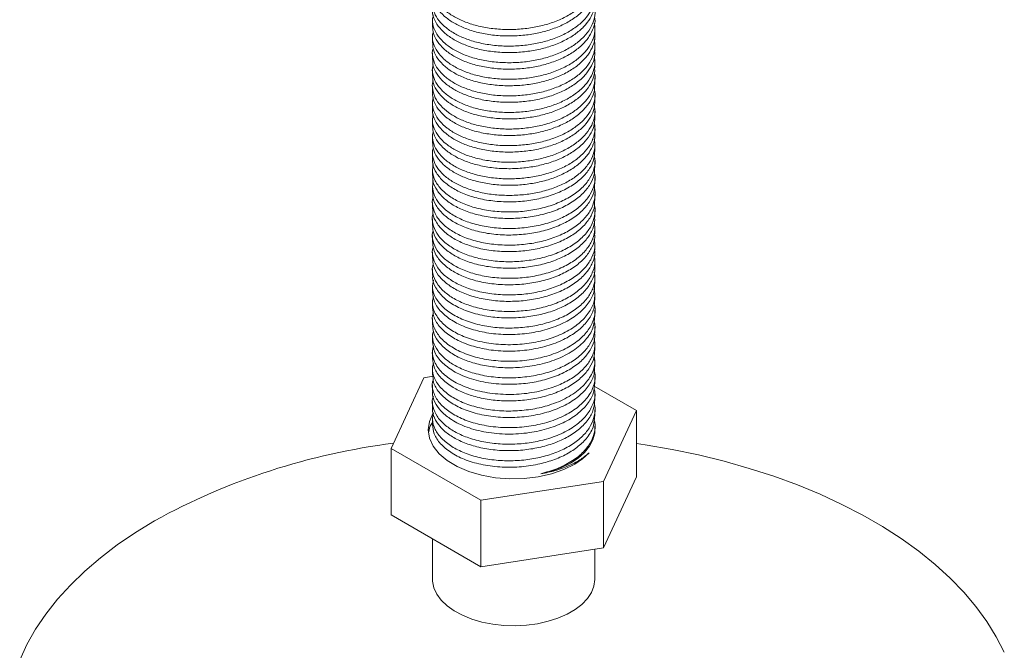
# Model space of a CAD drawing. Header units: millimetres. Extents: x 0 to 210, y 0 to 297.
# Tile 7 of 9: x 116 to 165, y 161 to 192. Entities that reach past the tile are written whole.
import ezdxf

# ---------------------------------------------------------------- set-up
doc = ezdxf.new("R2010")
doc.units = ezdxf.units.MM

msp = doc.modelspace()

# ---------------------------------------------------------------- linework, layer by layer
at = {"color": 7, "linetype": 'Continuous', "lineweight": 15}
for p, q in [((136.779, 192.11), (136.779, 191.792)), ((144.779, 191.384), (144.779, 191.702)), ((136.779, 191.294), (136.779, 190.976)), ((136.779, 190.477), (136.779, 190.159)), ((144.779, 190.568), (144.779, 190.886)), ((144.779, 189.751), (144.779, 190.069)), ((136.779, 189.661), (136.779, 189.343)), ((144.779, 188.934), (144.779, 189.253)), ((136.779, 188.844), (136.779, 188.526)), ((144.779, 188.118), (144.779, 188.436)), ((136.779, 188.028), (136.779, 187.71)), ((144.779, 187.301), (144.779, 187.62)), ((136.779, 187.211), (136.779, 186.893)), ((144.779, 186.485), (144.779, 186.803)), ((136.779, 186.395), (136.779, 186.076)), ((144.779, 185.668), (144.779, 185.986)), ((136.779, 185.578), (136.779, 185.26)), ((144.779, 184.852), (144.779, 185.17)), ((136.779, 184.762), (136.779, 184.444)), ((144.779, 184.035), (144.779, 184.353)), ((136.779, 183.945), (136.779, 183.627)), ((144.779, 183.219), (144.779, 183.537)), ((136.779, 183.129), (136.779, 182.81)), ((144.779, 182.402), (144.779, 182.72)), ((136.779, 182.312), (136.779, 181.994)), ((144.779, 181.586), (144.779, 181.904)), ((136.779, 181.496), (136.779, 181.177)), ((144.779, 180.769), (144.779, 181.087)), ((136.779, 180.679), (136.779, 180.361)), ((136.779, 179.862), (136.779, 179.544)), ((144.779, 179.952), (144.779, 180.271)), ((144.779, 179.136), (144.779, 179.454)), ((136.779, 179.046), (136.779, 178.728)), ((144.779, 178.32), (144.779, 178.638)), ((136.779, 178.229), (136.779, 177.911)), ((136.779, 177.413), (136.779, 177.095)), ((144.779, 177.503), (144.779, 177.821)), ((144.779, 176.686), (144.779, 177.005)), ((136.779, 176.596), (136.779, 176.278)), ((144.779, 175.87), (144.779, 176.188)), ((136.779, 175.78), (136.779, 175.461)), ((136.779, 174.963), (136.779, 174.645)), ((144.779, 175.053), (144.779, 175.371)), ((136.359, 174.497), (134.742, 171.012)), ((136.809, 174.567), (136.359, 174.497)), ((144.779, 174.237), (144.779, 174.555)), ((136.779, 174.147), (136.779, 173.828)), ((146.816, 172.88), (144.745, 174.075)), ((144.779, 173.42), (144.779, 173.738)), ((136.779, 173.33), (136.779, 173.012)), ((144.779, 172.604), (144.779, 172.922)), ((145.198, 169.394), (146.816, 172.88)), ((146.816, 169.613), (146.816, 172.88)), ((136.779, 172.514), (136.779, 172.195)), ((144.779, 171.946), (144.779, 172.105)), ((134.742, 171.012), (139.161, 168.461)), ((134.742, 171.012), (134.742, 167.746)), ((139.161, 168.461), (145.198, 169.394)), ((146.816, 169.613), (145.198, 166.128)), ((145.198, 166.128), (145.198, 169.394)), ((139.161, 168.461), (139.161, 165.194)), ((139.161, 165.194), (134.742, 167.746)), ((136.779, 166.57), (136.779, 164.597)), ((145.198, 166.128), (139.161, 165.194)), ((144.779, 164.597), (144.779, 166.063))]:
    msp.add_line(p, q, dxfattribs=at)
at = {"color": 7, "linetype": 'Continuous', "lineweight": 15, "flags": 128}
for points in [[(136.827, 172.772), (136.801, 172.737), (136.628, 172.341), (136.571, 171.933), (136.635, 171.525), (136.816, 171.129), (137.11, 170.757), (137.507, 170.418), (137.998, 170.123), (138.568, 169.879), (139.2, 169.695), (139.877, 169.573), (140.58, 169.52), (141.288, 169.535), (141.982, 169.619), (142.642, 169.768), (143.249, 169.98), (143.786, 170.247), (144.169, 170.508), (144.486, 170.797), (144.486, 170.797)], [(142.116, 169.77), (142.643, 169.903), (143.131, 170.078), (143.571, 170.292), (143.953, 170.541), (144.269, 170.818), (144.513, 171.119), (144.68, 171.437), (144.766, 171.765), (144.779, 171.946)], [(164.927, 160.983), (164.534, 161.746), (164.068, 162.494), (163.532, 163.227), (162.927, 163.941), (162.255, 164.636), (161.517, 165.307), (160.717, 165.955), (159.856, 166.576), (158.937, 167.168), (157.962, 167.73), (156.936, 168.261), (155.861, 168.758), (154.739, 169.22), (153.576, 169.646), (152.373, 170.034), (151.136, 170.383), (149.866, 170.693), (148.57, 170.961), (147.249, 171.188), (146.816, 171.253)], [(123.101, 167.453), (122.154, 166.875), (121.264, 166.269), (120.432, 165.634), (119.663, 164.974), (118.958, 164.291), (118.319, 163.587), (117.748, 162.863), (117.247, 162.122), (116.818, 161.366), (116.461, 160.598)], [(136.779, 164.597), (136.784, 164.476), (136.852, 164.156), (136.997, 163.845), (137.215, 163.549), (137.502, 163.272), (137.853, 163.022), (138.261, 162.802), (138.718, 162.618), (139.216, 162.471), (139.743, 162.366), (140.291, 162.305), (140.848, 162.288), (141.404, 162.316), (141.948, 162.389), (142.469, 162.504), (142.957, 162.66), (143.403, 162.854), (143.797, 163.082), (144.133, 163.339), (144.404, 163.621), (144.604, 163.922), (144.729, 164.236), (144.778, 164.557), (144.779, 164.597)]]:
    msp.add_lwpolyline(points, dxfattribs=at)
at = {"color": 7, "linetype": 'Continuous', "lineweight": 15}
msp.add_arc((138.957, 138.625), 32.901, 97.1509, 118.812, dxfattribs=at)
for points, knots in [([(136.812, 194.023), (136.793, 193.889), (136.756, 193.618), (136.877, 193.212), (137.127, 192.826), (137.503, 192.479), (137.982, 192.18), (138.555, 191.936), (139.214, 191.756), (139.937, 191.65), (140.686, 191.625), (141.424, 191.679), (142.134, 191.806), (142.805, 192.009), (143.417, 192.287), (143.94, 192.63), (144.346, 193.019), (144.627, 193.436), (144.767, 193.871), (144.807, 194.193), (144.758, 194.363), (144.752, 194.383)], [0, 0, 0, 0, 0.054772, 0.111005, 0.167327, 0.222741, 0.276365, 0.330358, 0.386009, 0.44239, 0.498499, 0.553361, 0.606631, 0.661316, 0.71734, 0.77374, 0.829509, 0.88371, 0.937177, 0.992446, 1, 1, 1, 1]), ([(144.767, 193.834), (144.764, 193.717), (144.757, 193.454), (144.589, 193.054), (144.295, 192.641), (143.869, 192.258), (143.331, 191.924), (142.708, 191.656), (142.031, 191.464), (141.316, 191.348), (140.574, 191.306), (139.826, 191.343), (139.111, 191.46), (138.464, 191.65), (137.905, 191.903), (137.441, 192.209), (137.079, 192.563), (136.857, 192.954), (136.763, 193.248), (136.785, 193.405), (136.787, 193.425)], [0, 0, 0, 0, 0.045657, 0.102773, 0.161141, 0.22105, 0.281474, 0.341338, 0.399623, 0.456773, 0.515803, 0.576019, 0.636366, 0.695775, 0.753283, 0.811047, 0.870618, 0.931005, 0.991136, 1, 1, 1, 1]), ([(136.819, 193.193), (136.799, 193.084), (136.754, 192.838), (136.852, 192.456), (137.081, 192.065), (137.44, 191.711), (137.905, 191.405), (138.464, 191.152), (139.111, 190.962), (139.826, 190.844), (140.574, 190.807), (141.316, 190.85), (142.031, 190.966), (142.708, 191.158), (143.331, 191.425), (143.869, 191.759), (144.294, 192.142), (144.593, 192.556), (144.754, 192.989), (144.806, 193.333), (144.756, 193.527), (144.745, 193.572)], [0, 0, 0, 0, 0.044782, 0.100974, 0.157404, 0.213071, 0.267051, 0.320791, 0.376308, 0.4327, 0.488971, 0.544133, 0.597538, 0.652004, 0.707946, 0.764411, 0.820394, 0.874938, 0.928312, 0.983408, 1, 1, 1, 1]), ([(144.774, 193.017), (144.765, 192.879), (144.746, 192.594), (144.553, 192.175), (144.239, 191.765), (143.796, 191.388), (143.243, 191.063), (142.61, 190.806), (141.926, 190.626), (141.207, 190.521), (140.462, 190.489), (139.717, 190.539), (139.01, 190.668), (138.376, 190.867), (137.829, 191.129), (137.38, 191.443), (137.036, 191.803), (136.837, 192.197), (136.756, 192.472), (136.779, 192.609), (136.779, 192.609)], [0, 0, 0, 0, 0.0542569, 0.1113148, 0.1699715, 0.2300234, 0.2904322, 0.3501226, 0.4080934, 0.4654306, 0.5246994, 0.5850028, 0.6452763, 0.7044588, 0.7617147, 0.8198038, 0.8795609, 0.9399782, 0.9999794, 1, 1, 1, 1]), ([(136.821, 192.363), (136.802, 192.279), (136.753, 192.058), (136.83, 191.699), (137.037, 191.305), (137.38, 190.944), (137.83, 190.631), (138.376, 190.369), (139.01, 190.169), (139.717, 190.04), (140.462, 189.991), (141.207, 190.022), (141.926, 190.128), (142.61, 190.308), (143.243, 190.564), (143.796, 190.889), (144.239, 191.267), (144.556, 191.676), (144.739, 192.107), (144.805, 192.474), (144.756, 192.692), (144.741, 192.762)], [0, 0, 0, 0, 0.034711, 0.090842, 0.147362, 0.203265, 0.257608, 0.31117, 0.366536, 0.422922, 0.479335, 0.534781, 0.58842, 0.642652, 0.698492, 0.755005, 0.811183, 0.866056, 0.919434, 0.974341, 1, 1, 1, 1]), ([(136.819, 191.532), (136.804, 191.473), (136.752, 191.278), (136.812, 190.943), (136.997, 190.545), (137.322, 190.178), (137.756, 189.858), (138.289, 189.588), (138.91, 189.378), (139.608, 189.238), (140.351, 189.177), (141.097, 189.196), (141.822, 189.291), (142.511, 189.46), (143.153, 189.705), (143.72, 190.021), (144.181, 190.391), (144.517, 190.797), (144.72, 191.225), (144.803, 191.614), (144.758, 191.857), (144.741, 191.952)], [0, 0, 0, 0, 0.024556, 0.080608, 0.137199, 0.19332, 0.248012, 0.301495, 0.356692, 0.413052, 0.46959, 0.525304, 0.579274, 0.633257, 0.688978, 0.745518, 0.801874, 0.857062, 0.910542, 0.965243, 1, 1, 1, 1]), ([(144.774, 192.2), (144.775, 192.189), (144.798, 192.029), (144.715, 191.723), (144.518, 191.296), (144.18, 190.89), (143.72, 190.519), (143.153, 190.203), (142.511, 189.958), (141.822, 189.789), (141.097, 189.694), (140.351, 189.675), (139.608, 189.736), (138.91, 189.877), (138.288, 190.086), (137.756, 190.356), (137.321, 190.677), (137.001, 191.044), (136.808, 191.422), (136.794, 191.676), (136.787, 191.793)], [0, 0, 0, 0, 0.004386, 0.062793, 0.119895, 0.178821, 0.238994, 0.299364, 0.358859, 0.416498, 0.474125, 0.533612, 0.59398, 0.654157, 0.713092, 0.770198, 0.828594, 0.888517, 0.948941, 1, 1, 1, 1]), ([(136.813, 190.701), (136.802, 190.667), (136.751, 190.498), (136.797, 190.187), (136.959, 189.787), (137.266, 189.414), (137.685, 189.086), (138.203, 188.808), (138.812, 188.589), (139.501, 188.437), (140.239, 188.364), (140.988, 188.372), (141.716, 188.456), (142.411, 188.613), (143.061, 188.847), (143.642, 189.153), (144.12, 189.517), (144.475, 189.919), (144.698, 190.343), (144.8, 190.755), (144.762, 191.023), (144.744, 191.142)], [0, 0, 0, 0, 0.014316, 0.070271, 0.126913, 0.183235, 0.238261, 0.291763, 0.346775, 0.403089, 0.459733, 0.515698, 0.570045, 0.623818, 0.679401, 0.73595, 0.792465, 0.847951, 0.901633, 0.956113, 1, 1, 1, 1]), ([(144.767, 191.384), (144.77, 191.35), (144.79, 191.168), (144.694, 190.842), (144.476, 190.417), (144.119, 190.015), (143.642, 189.652), (143.061, 189.346), (142.411, 189.112), (141.716, 188.954), (140.988, 188.87), (140.239, 188.862), (139.501, 188.936), (138.812, 189.087), (138.203, 189.306), (137.685, 189.584), (137.265, 189.912), (136.964, 190.285), (136.797, 190.646), (136.794, 190.88), (136.793, 190.976)], [0, 0, 0, 0, 0.013188, 0.071289, 0.128539, 0.187713, 0.247984, 0.308291, 0.367569, 0.424916, 0.482875, 0.542559, 0.602968, 0.663025, 0.721693, 0.778752, 0.837435, 0.8975, 0.957906, 1, 1, 1, 1]), ([(144.762, 190.567), (144.767, 190.511), (144.782, 190.307), (144.67, 189.961), (144.431, 189.539), (144.056, 189.142), (143.561, 188.785), (142.968, 188.489), (142.311, 188.267), (141.609, 188.121), (140.877, 188.047), (140.128, 188.052), (139.394, 188.137), (138.716, 188.299), (138.12, 188.527), (137.616, 188.814), (137.212, 189.148), (136.931, 189.527), (136.786, 189.87), (136.793, 190.084), (136.796, 190.159)], [0, 0, 0, 0, 0.0219654, 0.0797426, 0.1372397, 0.1966414, 0.2569866, 0.3172067, 0.3762461, 0.4334016, 0.4916755, 0.5515341, 0.611959, 0.6718734, 0.7302534, 0.7873658, 0.8463161, 0.9064999, 0.9668654, 1, 1, 1, 1]), ([(136.812, 189.902), (136.805, 189.882), (136.752, 189.728), (136.785, 189.431), (136.925, 189.028), (137.213, 188.65), (137.616, 188.315), (138.12, 188.029), (138.716, 187.801), (139.394, 187.639), (140.128, 187.553), (140.877, 187.549), (141.609, 187.622), (142.311, 187.768), (142.968, 187.991), (143.561, 188.287), (144.056, 188.643), (144.43, 189.041), (144.673, 189.462), (144.797, 189.897), (144.767, 190.189), (144.752, 190.333)], [0, 0, 0, 0, 0.008442, 0.064032, 0.120452, 0.176703, 0.231802, 0.285182, 0.339747, 0.395746, 0.452223, 0.50817, 0.562636, 0.616056, 0.671238, 0.727522, 0.783924, 0.839444, 0.893184, 0.947186, 1, 1, 1, 1]), ([(144.761, 189.751), (144.764, 189.672), (144.773, 189.447), (144.643, 189.081), (144.384, 188.662), (143.99, 188.269), (143.479, 187.921), (142.874, 187.635), (142.209, 187.424), (141.502, 187.289), (140.766, 187.226), (140.016, 187.243), (139.289, 187.34), (138.622, 187.513), (138.039, 187.75), (137.55, 188.044), (137.161, 188.386), (136.901, 188.769), (136.777, 189.095), (136.791, 189.287), (136.795, 189.343)], [0, 0, 0, 0, 0.030709, 0.088163, 0.145989, 0.205596, 0.265991, 0.326101, 0.384881, 0.441946, 0.500515, 0.560525, 0.620943, 0.680691, 0.738763, 0.796031, 0.855228, 0.915507, 0.975807, 1, 1, 1, 1]), ([(136.812, 189.108), (136.809, 189.1), (136.755, 188.959), (136.776, 188.675), (136.893, 188.271), (137.163, 187.887), (137.549, 187.545), (138.039, 187.252), (138.622, 187.014), (139.289, 186.842), (140.016, 186.744), (140.766, 186.728), (141.502, 186.79), (142.209, 186.925), (142.874, 187.137), (143.478, 187.422), (143.99, 187.771), (144.382, 188.163), (144.649, 188.582), (144.774, 189.02), (144.807, 189.332), (144.757, 189.489), (144.754, 189.498)], [0, 0, 0, 0, 0.003433, 0.05877, 0.115081, 0.171372, 0.226652, 0.280131, 0.334362, 0.390157, 0.446578, 0.502617, 0.557312, 0.610602, 0.665493, 0.721626, 0.778025, 0.833689, 0.88769, 0.941343, 0.996785, 1, 1, 1, 1]), ([(136.814, 188.303), (136.795, 188.177), (136.755, 187.912), (136.869, 187.513), (137.114, 187.126), (137.485, 186.777), (137.96, 186.475), (138.53, 186.229), (139.185, 186.046), (139.906, 185.937), (140.655, 185.909), (141.394, 185.96), (142.106, 186.084), (142.778, 186.284), (143.394, 186.559), (143.921, 186.899), (144.332, 187.286), (144.618, 187.702), (144.764, 188.137), (144.807, 188.465), (144.757, 188.642), (144.75, 188.669)], [0, 0, 0, 0, 0.052005, 0.108228, 0.164582, 0.220069, 0.273784, 0.327706, 0.383321, 0.439707, 0.495863, 0.55081, 0.604108, 0.658733, 0.714737, 0.771156, 0.826987, 0.881284, 0.934716, 0.989938, 1, 1, 1, 1]), ([(144.763, 188.935), (144.763, 188.834), (144.764, 188.587), (144.612, 188.201), (144.333, 187.785), (143.921, 187.398), (143.394, 187.057), (142.778, 186.782), (142.106, 186.582), (141.394, 186.458), (140.655, 186.407), (139.906, 186.436), (139.185, 186.545), (138.53, 186.727), (137.96, 186.974), (137.485, 187.275), (137.112, 187.624), (136.874, 188.012), (136.769, 188.319), (136.788, 188.491), (136.792, 188.526)], [0, 0, 0, 0, 0.039407, 0.096629, 0.154777, 0.214567, 0.274988, 0.334963, 0.393463, 0.450541, 0.509385, 0.569523, 0.629908, 0.689467, 0.747213, 0.804739, 0.86416, 0.924511, 0.984721, 1, 1, 1, 1]), ([(144.768, 188.118), (144.764, 187.995), (144.754, 187.726), (144.579, 187.321), (144.28, 186.909), (143.849, 186.527), (143.307, 186.195), (142.681, 185.931), (142.002, 185.742), (141.285, 185.629), (140.543, 185.59), (139.796, 185.63), (139.083, 185.751), (138.439, 185.943), (137.884, 186.199), (137.424, 186.507), (137.067, 186.863), (136.851, 187.255), (136.761, 187.544), (136.783, 187.695), (136.785, 187.709)], [0, 0, 0, 0, 0.0480523, 0.1051419, 0.1635925, 0.2235429, 0.2839656, 0.3437838, 0.4019832, 0.4591751, 0.5182733, 0.578516, 0.638845, 0.6981935, 0.7556212, 0.8134777, 0.8731021, 0.9335002, 0.9935977, 1, 1, 1, 1]), ([(136.82, 187.474), (136.8, 187.372), (136.754, 187.133), (136.845, 186.756), (137.068, 186.365), (137.423, 186.009), (137.884, 185.701), (138.439, 185.445), (139.083, 185.253), (139.796, 185.132), (140.543, 185.091), (141.285, 185.131), (142.002, 185.244), (142.681, 185.433), (143.307, 185.697), (143.849, 186.029), (144.279, 186.41), (144.583, 186.823), (144.751, 187.255), (144.806, 187.605), (144.756, 187.806), (144.743, 187.858)], [0, 0, 0, 0, 0.0419931, 0.0981696, 0.154627, 0.2103613, 0.264443, 0.3181239, 0.3736002, 0.4299932, 0.4863053, 0.5415478, 0.5950082, 0.6494105, 0.7053258, 0.7618063, 0.8178453, 0.8724823, 0.9258472, 0.9808925, 1, 1, 1, 1]), ([(144.776, 187.301), (144.765, 187.157), (144.742, 186.866), (144.543, 186.441), (144.224, 186.033), (143.775, 185.657), (143.218, 185.335), (142.583, 185.082), (141.897, 184.904), (141.176, 184.802), (140.431, 184.774), (139.687, 184.827), (138.982, 184.959), (138.351, 185.161), (137.809, 185.425), (137.363, 185.741), (137.029, 186.103), (136.816, 186.493), (136.793, 186.762), (136.781, 186.893)], [0, 0, 0, 0, 0.056634, 0.113694, 0.172427, 0.232515, 0.292915, 0.352553, 0.410433, 0.467841, 0.527172, 0.587496, 0.647745, 0.70686, 0.764064, 0.82224, 0.882046, 0.942467, 1, 1, 1, 1]), ([(136.821, 186.643), (136.803, 186.566), (136.752, 186.353), (136.825, 186), (137.026, 185.605), (137.363, 185.242), (137.809, 184.927), (138.351, 184.663), (138.982, 184.46), (139.687, 184.328), (140.431, 184.276), (141.176, 184.304), (141.897, 184.406), (142.583, 184.583), (143.218, 184.836), (143.775, 185.159), (144.223, 185.534), (144.546, 185.943), (144.734, 186.373), (144.804, 186.746), (144.757, 186.971), (144.741, 187.048)], [0, 0, 0, 0, 0.031899, 0.08801, 0.144552, 0.200517, 0.254957, 0.308488, 0.363809, 0.420189, 0.476639, 0.532161, 0.585883, 0.640047, 0.695855, 0.752377, 0.808607, 0.863569, 0.916966, 0.971817, 1, 1, 1, 1]), ([(136.818, 185.812), (136.803, 185.76), (136.752, 185.572), (136.807, 185.244), (136.986, 184.846), (137.306, 184.477), (137.736, 184.154), (138.265, 183.882), (138.882, 183.67), (139.578, 183.526), (140.32, 183.462), (141.067, 183.478), (141.792, 183.57), (142.484, 183.735), (143.128, 183.978), (143.699, 184.291), (144.164, 184.66), (144.506, 185.064), (144.714, 185.491), (144.802, 185.887), (144.759, 186.137), (144.741, 186.238)], [0, 0, 0, 0, 0.02172, 0.077747, 0.134354, 0.190533, 0.245319, 0.298798, 0.353945, 0.410294, 0.466863, 0.522648, 0.576725, 0.63064, 0.686324, 0.742868, 0.79927, 0.854543, 0.908069, 0.962711, 1, 1, 1, 1]), ([(144.771, 186.484), (144.774, 186.467), (144.796, 186.301), (144.709, 185.989), (144.507, 185.563), (144.164, 185.158), (143.699, 184.789), (143.128, 184.476), (142.484, 184.234), (141.792, 184.068), (141.067, 183.976), (140.32, 183.96), (139.578, 184.025), (138.882, 184.168), (138.265, 184.38), (137.737, 184.653), (137.305, 184.975), (136.99, 185.344), (136.804, 185.717), (136.794, 185.966), (136.789, 186.077)], [0, 0, 0, 0, 0.0068329, 0.0651568, 0.1222899, 0.1812869, 0.2414896, 0.3018443, 0.3612812, 0.418829, 0.4765498, 0.536094, 0.5964756, 0.6566219, 0.715485, 0.7725676, 0.8310452, 0.8910094, 0.9514311, 1, 1, 1, 1]), ([(144.764, 185.669), (144.76, 185.535), (144.75, 185.237), (144.534, 184.787), (144.16, 184.33), (143.624, 183.919), (142.962, 183.583), (142.216, 183.339), (141.416, 183.191), (140.582, 183.137), (139.742, 183.183), (138.948, 183.33), (138.248, 183.566), (137.661, 183.879), (137.198, 184.255), (136.899, 184.683), (136.766, 185.028), (136.79, 185.221), (136.795, 185.26)], [0, 0, 0, 0, 0.052183, 0.116461, 0.182747, 0.250523, 0.318288, 0.384541, 0.448818, 0.515071, 0.582836, 0.650613, 0.716899, 0.781176, 0.847395, 0.915149, 0.982936, 1, 1, 1, 1]), ([(136.82, 185.025), (136.798, 184.898), (136.752, 184.617), (136.894, 184.184), (137.2, 183.756), (137.661, 183.381), (138.248, 183.068), (138.948, 182.832), (139.742, 182.685), (140.582, 182.638), (141.416, 182.693), (142.216, 182.841), (142.962, 183.085), (143.624, 183.421), (144.158, 183.831), (144.539, 184.288), (144.746, 184.773), (144.813, 185.158), (144.753, 185.372), (144.74, 185.419)], [0, 0, 0, 0, 0.0519547, 0.1152324, 0.1784776, 0.2402908, 0.3002918, 0.3621677, 0.4254349, 0.4886912, 0.5505355, 0.6105359, 0.6723809, 0.7356374, 0.7989044, 0.8607796, 0.9207806, 0.9825945, 1, 1, 1, 1]), ([(144.76, 184.852), (144.759, 184.734), (144.757, 184.451), (144.56, 184.013), (144.201, 183.553), (143.678, 183.137), (143.025, 182.793), (142.286, 182.54), (141.489, 182.384), (140.658, 182.321), (139.816, 182.358), (139.016, 182.497), (138.307, 182.725), (137.709, 183.032), (137.234, 183.402), (136.919, 183.826), (136.772, 184.183), (136.793, 184.39), (136.798, 184.443)], [0, 0, 0, 0, 0.04632, 0.110613, 0.176696, 0.244398, 0.312227, 0.378673, 0.442973, 0.509021, 0.57671, 0.644548, 0.711026, 0.775334, 0.841347, 0.909022, 0.976869, 1, 1, 1, 1]), ([(136.814, 184.211), (136.795, 184.069), (136.754, 183.773), (136.914, 183.328), (137.235, 182.904), (137.709, 182.534), (138.307, 182.227), (139.016, 181.998), (139.816, 181.86), (140.658, 181.823), (141.489, 181.886), (142.286, 182.042), (143.025, 182.295), (143.678, 182.639), (144.199, 183.054), (144.566, 183.515), (144.756, 184.002), (144.814, 184.373), (144.753, 184.572), (144.744, 184.604)], [0, 0, 0, 0, 0.0579607, 0.1212581, 0.1843942, 0.2459798, 0.3059753, 0.3679949, 0.4312838, 0.4944328, 0.5560511, 0.6160389, 0.6780293, 0.7413094, 0.804471, 0.8661219, 0.9261031, 0.988064, 1, 1, 1, 1]), ([(136.809, 183.391), (136.808, 183.389), (136.746, 183.238), (136.779, 182.923), (136.931, 182.472), (137.274, 182.051), (137.757, 181.687), (138.366, 181.386), (139.085, 181.165), (139.891, 181.036), (140.734, 181.008), (141.563, 181.079), (142.355, 181.244), (143.088, 181.506), (143.731, 181.857), (144.238, 182.278), (144.591, 182.741), (144.765, 183.23), (144.815, 183.588), (144.754, 183.772), (144.749, 183.79)], [0, 0, 0, 0, 0.000908, 0.063142, 0.126503, 0.189573, 0.250975, 0.311061, 0.373268, 0.436622, 0.499707, 0.561143, 0.621214, 0.683393, 0.746741, 0.80984, 0.871311, 0.931367, 0.993519, 1, 1, 1, 1]), ([(144.758, 184.036), (144.76, 183.932), (144.765, 183.664), (144.584, 183.239), (144.24, 182.776), (143.731, 182.355), (143.088, 182.004), (142.355, 181.743), (141.563, 181.578), (140.734, 181.506), (139.891, 181.534), (139.085, 181.664), (138.366, 181.885), (137.758, 182.185), (137.271, 182.55), (136.941, 182.97), (136.779, 183.339), (136.795, 183.56), (136.8, 183.627)], [0, 0, 0, 0, 0.04043, 0.104784, 0.170653, 0.238269, 0.306149, 0.372779, 0.437148, 0.502981, 0.570581, 0.638469, 0.705127, 0.769512, 0.835308, 0.902892, 0.970787, 1, 1, 1, 1]), ([(144.757, 183.219), (144.761, 183.13), (144.772, 182.877), (144.606, 182.466), (144.279, 182), (143.782, 181.574), (143.151, 181.216), (142.424, 180.946), (141.636, 180.772), (140.809, 180.692), (139.966, 180.711), (139.155, 180.832), (138.427, 181.045), (137.808, 181.339), (137.31, 181.698), (136.963, 182.114), (136.786, 182.494), (136.797, 182.73), (136.801, 182.811)], [0, 0, 0, 0, 0.034515, 0.098977, 0.164623, 0.23214, 0.30006, 0.366861, 0.431345, 0.496953, 0.564452, 0.632377, 0.699205, 0.763714, 0.829283, 0.896764, 0.964694, 1, 1, 1, 1]), ([(136.809, 182.556), (136.805, 182.546), (136.744, 182.387), (136.786, 182.066), (136.955, 181.615), (137.312, 181.199), (137.807, 180.84), (138.427, 180.546), (139.155, 180.333), (139.966, 180.212), (140.809, 180.194), (141.636, 180.274), (142.424, 180.447), (143.15, 180.717), (143.783, 181.076), (144.276, 181.501), (144.615, 181.968), (144.772, 182.459), (144.815, 182.803), (144.756, 182.973), (144.755, 182.976)], [0, 0, 0, 0, 0.003932, 0.066466, 0.130005, 0.193124, 0.254455, 0.314793, 0.377302, 0.440836, 0.503972, 0.565338, 0.625655, 0.688137, 0.751667, 0.814819, 0.876221, 0.936517, 0.998973, 1, 1, 1, 1]), ([(144.757, 182.402), (144.762, 182.329), (144.779, 182.091), (144.628, 181.693), (144.316, 181.224), (143.833, 180.794), (143.212, 180.428), (142.492, 180.15), (141.709, 179.967), (140.885, 179.879), (140.042, 179.888), (139.225, 180), (138.488, 180.206), (137.859, 180.493), (137.349, 180.847), (136.988, 181.258), (136.793, 181.65), (136.798, 181.9), (136.8, 181.994)], [0, 0, 0, 0, 0.02858, 0.093195, 0.158608, 0.226014, 0.29396, 0.360922, 0.425568, 0.49094, 0.558327, 0.626276, 0.693264, 0.757941, 0.823273, 0.89064, 0.958592, 1, 1, 1, 1]), ([(136.812, 181.73), (136.805, 181.71), (136.744, 181.54), (136.794, 181.208), (136.98, 180.76), (137.351, 180.348), (137.858, 179.994), (138.488, 179.707), (139.225, 179.502), (140.042, 179.39), (140.885, 179.381), (141.709, 179.469), (142.492, 179.651), (143.212, 179.93), (143.833, 180.295), (144.314, 180.725), (144.632, 181.194), (144.796, 181.673), (144.765, 181.992), (144.751, 182.147)], [0, 0, 0, 0, 0.008255, 0.071108, 0.134843, 0.198028, 0.259306, 0.319969, 0.382798, 0.44653, 0.509734, 0.571049, 0.631683, 0.694488, 0.758217, 0.82144, 0.882792, 0.943397, 1, 1, 1, 1]), ([(136.818, 180.918), (136.806, 180.883), (136.744, 180.697), (136.803, 180.35), (137.007, 179.904), (137.391, 179.497), (137.91, 179.149), (138.55, 178.869), (139.296, 178.671), (140.117, 178.568), (140.96, 178.568), (141.781, 178.665), (142.56, 178.856), (143.273, 179.143), (143.883, 179.515), (144.35, 179.95), (144.652, 180.421), (144.799, 180.886), (144.762, 181.191), (144.745, 181.331)], [0, 0, 0, 0, 0.014508, 0.07745, 0.141147, 0.204167, 0.265167, 0.325986, 0.388907, 0.452603, 0.515643, 0.576683, 0.637465, 0.700363, 0.764058, 0.827119, 0.888197, 0.948944, 1, 1, 1, 1]), ([(144.759, 181.585), (144.764, 181.527), (144.785, 181.304), (144.648, 180.919), (144.351, 180.448), (143.882, 180.014), (143.273, 179.641), (142.56, 179.354), (141.781, 179.163), (140.96, 179.066), (140.117, 179.067), (139.296, 179.169), (138.55, 179.367), (137.91, 179.647), (137.389, 179.996), (137.014, 180.402), (136.801, 180.806), (136.798, 181.069), (136.797, 181.178)], [0, 0, 0, 0, 0.022626, 0.087441, 0.15261, 0.219894, 0.287855, 0.354966, 0.419819, 0.484946, 0.552209, 0.62017, 0.687305, 0.752197, 0.817282, 0.884523, 0.952486, 1, 1, 1, 1]), ([(136.823, 180.106), (136.807, 180.056), (136.744, 179.854), (136.813, 179.493), (137.035, 179.049), (137.432, 178.647), (137.963, 178.304), (138.613, 178.031), (139.368, 177.841), (140.193, 177.748), (141.035, 177.756), (141.853, 177.862), (142.627, 178.061), (143.333, 178.356), (143.931, 178.736), (144.384, 179.174), (144.671, 179.648), (144.803, 180.1), (144.759, 180.39), (144.741, 180.514)], [0, 0, 0, 0, 0.020723, 0.083746, 0.147394, 0.210239, 0.270965, 0.331975, 0.394977, 0.458626, 0.521494, 0.582256, 0.643226, 0.706208, 0.769859, 0.832748, 0.893548, 0.954478, 1, 1, 1, 1]), ([(144.762, 180.769), (144.767, 180.726), (144.792, 180.518), (144.666, 180.146), (144.386, 179.673), (143.931, 179.234), (143.333, 178.855), (142.627, 178.56), (141.853, 178.36), (141.035, 178.255), (140.193, 178.246), (139.368, 178.34), (138.613, 178.529), (137.963, 178.802), (137.431, 179.146), (137.041, 179.547), (136.81, 179.961), (136.798, 180.239), (136.793, 180.361)], [0, 0, 0, 0, 0.0166576, 0.081716, 0.1466343, 0.2137842, 0.2817468, 0.3489952, 0.4140955, 0.478974, 0.5461004, 0.6140621, 0.6813322, 0.7464743, 0.8113142, 0.8784168, 0.9463772, 1, 1, 1, 1]), ([(144.767, 179.952), (144.771, 179.925), (144.798, 179.731), (144.683, 179.373), (144.419, 178.898), (143.978, 178.455), (143.392, 178.069), (142.693, 177.766), (141.925, 177.557), (141.11, 177.444), (140.269, 177.426), (139.406, 177.514), (138.586, 177.716), (137.865, 178.034), (137.294, 178.436), (136.925, 178.908), (136.76, 179.291), (136.792, 179.504), (136.798, 179.544)], [0, 0, 0, 0, 0.01068, 0.076002, 0.140717, 0.207737, 0.275706, 0.343096, 0.408459, 0.473141, 0.540136, 0.608102, 0.683788, 0.75677, 0.830364, 0.906344, 0.982618, 1, 1, 1, 1]), ([(136.827, 179.295), (136.803, 179.172), (136.746, 178.876), (136.919, 178.409), (137.296, 177.938), (137.864, 177.535), (138.586, 177.218), (139.406, 177.016), (140.269, 176.928), (141.11, 176.946), (141.925, 177.059), (142.693, 177.267), (143.392, 177.571), (143.978, 177.957), (144.417, 178.399), (144.689, 178.875), (144.806, 179.314), (144.757, 179.59), (144.738, 179.699)], [0, 0, 0, 0, 0.050568, 0.121937, 0.19303, 0.261892, 0.330181, 0.400999, 0.464594, 0.52728, 0.587802, 0.648961, 0.712018, 0.775615, 0.838326, 0.898878, 0.959999, 1, 1, 1, 1]), ([(136.833, 178.483), (136.81, 178.402), (136.738, 178.15), (136.858, 177.72), (137.179, 177.235), (137.705, 176.814), (138.39, 176.472), (139.211, 176.234), (140.132, 176.113), (141.079, 176.122), (141.999, 176.253), (142.856, 176.505), (143.611, 176.874), (144.209, 177.337), (144.602, 177.859), (144.798, 178.373), (144.76, 178.707), (144.743, 178.856)], [0, 0, 0, 0, 0.033468, 0.104789, 0.17635, 0.246149, 0.314168, 0.384709, 0.456415, 0.527257, 0.595504, 0.664876, 0.736296, 0.807784, 0.877348, 0.945477, 1, 1, 1, 1]), ([(144.752, 179.136), (144.759, 179.06), (144.782, 178.799), (144.597, 178.357), (144.21, 177.836), (143.611, 177.372), (142.856, 177.003), (141.999, 176.751), (141.079, 176.621), (140.132, 176.612), (139.211, 176.732), (138.39, 176.971), (137.704, 177.312), (137.184, 177.733), (136.842, 178.215), (136.801, 178.558), (136.781, 178.728)], [0, 0, 0, 0, 0.029562, 0.102181, 0.176331, 0.252532, 0.32866, 0.402605, 0.47535, 0.550863, 0.627295, 0.702486, 0.77499, 0.849389, 0.925668, 1, 1, 1, 1]), ([(136.825, 177.669), (136.811, 177.63), (136.735, 177.423), (136.812, 177.032), (137.075, 176.536), (137.556, 176.097), (138.202, 175.733), (138.991, 175.467), (139.893, 175.315), (140.841, 175.291), (141.771, 175.392), (142.647, 175.613), (143.433, 175.954), (144.074, 176.397), (144.528, 176.907), (144.756, 177.454), (144.825, 177.861), (144.749, 178.072), (144.741, 178.095)], [0, 0, 0, 0, 0.015842, 0.08627, 0.157448, 0.227364, 0.294849, 0.364285, 0.435369, 0.506107, 0.574559, 0.642649, 0.713218, 0.784366, 0.854088, 0.921541, 0.991189, 1, 1, 1, 1]), ([(144.753, 178.32), (144.755, 178.196), (144.757, 177.888), (144.519, 177.405), (144.076, 176.895), (143.432, 176.452), (142.647, 176.111), (141.771, 175.891), (140.841, 175.79), (139.893, 175.813), (138.991, 175.965), (138.202, 176.232), (137.554, 176.596), (137.082, 177.035), (136.81, 177.486), (136.804, 177.786), (136.801, 177.912)], [0, 0, 0, 0, 0.048281, 0.120698, 0.195551, 0.271935, 0.347696, 0.420797, 0.494286, 0.570228, 0.646544, 0.721089, 0.79354, 0.868601, 0.945017, 1, 1, 1, 1]), ([(144.756, 177.504), (144.749, 177.338), (144.734, 176.967), (144.398, 176.41), (143.82, 175.868), (143.019, 175.43), (142.08, 175.131), (141.132, 174.992), (140.236, 174.978), (139.424, 175.064), (138.677, 175.243), (138.013, 175.51), (137.451, 175.86), (137.036, 176.283), (136.803, 176.706), (136.801, 176.983), (136.8, 177.095)], [0, 0, 0, 0, 0.0646383, 0.1453032, 0.2291665, 0.3137508, 0.3961473, 0.4767687, 0.5425323, 0.6091717, 0.6752485, 0.739395, 0.8078618, 0.8788534, 0.9507928, 1, 1, 1, 1]), ([(136.824, 176.79), (136.805, 176.728), (136.742, 176.516), (136.843, 176.15), (137.086, 175.719), (137.495, 175.333), (138.044, 174.996), (138.732, 174.725), (139.55, 174.543), (140.433, 174.471), (141.32, 174.514), (142.172, 174.662), (142.949, 174.913), (143.623, 175.255), (144.157, 175.664), (144.537, 176.12), (144.746, 176.604), (144.813, 177.002), (144.748, 177.229), (144.73, 177.291)], [0, 0, 0, 0, 0.025821, 0.087904, 0.150357, 0.211835, 0.271201, 0.336224, 0.40324, 0.470619, 0.536678, 0.600542, 0.666232, 0.729664, 0.793109, 0.855166, 0.915333, 0.977299, 1, 1, 1, 1]), ([(144.76, 176.686), (144.765, 176.632), (144.786, 176.415), (144.651, 176.027), (144.347, 175.539), (143.843, 175.082), (143.184, 174.696), (142.415, 174.409), (141.578, 174.229), (140.645, 174.15), (139.648, 174.203), (138.683, 174.413), (137.867, 174.759), (137.248, 175.21), (136.848, 175.729), (136.807, 176.1), (136.788, 176.279)], [0, 0, 0, 0, 0.0213134, 0.0849554, 0.1539183, 0.2252198, 0.2971476, 0.3678984, 0.436147, 0.5058727, 0.5903039, 0.6744977, 0.7556507, 0.8373618, 0.9217671, 1, 1, 1, 1]), ([(136.834, 176.057), (136.813, 175.988), (136.733, 175.73), (136.849, 175.272), (137.216, 174.738), (137.831, 174.281), (138.636, 173.93), (139.596, 173.712), (140.641, 173.648), (141.681, 173.739), (142.589, 173.961), (143.338, 174.277), (143.925, 174.649), (144.372, 175.078), (144.666, 175.553), (144.805, 176.004), (144.757, 176.295), (144.739, 176.411)], [0, 0, 0, 0, 0.028466, 0.107101, 0.186046, 0.262605, 0.338287, 0.416888, 0.495854, 0.572486, 0.648109, 0.709778, 0.772075, 0.833655, 0.893264, 0.95758, 1, 1, 1, 1]), ([(136.833, 175.217), (136.81, 175.139), (136.738, 174.888), (136.855, 174.461), (137.173, 173.975), (137.687, 173.561), (138.337, 173.23), (139.097, 172.995), (139.953, 172.862), (140.845, 172.844), (141.719, 172.936), (142.598, 173.146), (143.434, 173.498), (144.138, 173.993), (144.594, 174.568), (144.806, 175.102), (144.753, 175.434), (144.733, 175.561)], [0, 0, 0, 0, 0.032666, 0.104224, 0.176049, 0.246131, 0.310285, 0.376696, 0.444375, 0.51163, 0.57683, 0.641368, 0.720287, 0.79994, 0.877584, 0.953455, 1, 1, 1, 1]), ([(144.765, 175.87), (144.76, 175.734), (144.748, 175.435), (144.53, 174.982), (144.155, 174.527), (143.619, 174.118), (142.957, 173.783), (142.213, 173.54), (141.414, 173.393), (140.587, 173.339), (139.759, 173.383), (138.979, 173.525), (138.288, 173.752), (137.674, 174.069), (137.178, 174.473), (136.84, 174.954), (136.801, 175.295), (136.783, 175.462)], [0, 0, 0, 0, 0.0531136, 0.1172615, 0.1834378, 0.2510845, 0.3187078, 0.3848165, 0.4489623, 0.5150829, 0.5815024, 0.6479631, 0.7130463, 0.7760578, 0.8504625, 0.9267188, 1, 1, 1, 1]), ([(144.754, 175.054), (144.754, 174.928), (144.756, 174.616), (144.514, 174.132), (144.069, 173.622), (143.423, 173.181), (142.636, 172.842), (141.759, 172.622), (140.828, 172.523), (139.881, 172.548), (138.98, 172.702), (138.193, 172.97), (137.547, 173.335), (137.077, 173.775), (136.808, 174.225), (136.804, 174.522), (136.802, 174.646)], [0, 0, 0, 0, 0.049262, 0.121681, 0.196568, 0.272958, 0.348696, 0.421756, 0.49529, 0.571252, 0.647558, 0.722066, 0.794527, 0.86962, 0.946039, 1, 1, 1, 1]), ([(136.824, 174.402), (136.811, 174.367), (136.735, 174.161), (136.81, 173.773), (137.069, 173.277), (137.549, 172.836), (138.192, 172.472), (138.98, 172.204), (139.881, 172.05), (140.828, 172.025), (141.759, 172.124), (142.636, 172.343), (143.423, 172.682), (144.066, 173.124), (144.523, 173.633), (144.755, 174.18), (144.824, 174.589), (144.749, 174.802), (144.74, 174.828)], [0, 0, 0, 0, 0.014919, 0.085333, 0.156523, 0.226479, 0.293982, 0.363392, 0.434477, 0.505242, 0.573745, 0.641806, 0.712363, 0.783526, 0.853289, 0.920753, 0.990377, 1, 1, 1, 1]), ([(144.77, 174.237), (144.756, 174.064), (144.727, 173.705), (144.421, 173.181), (143.922, 172.686), (143.234, 172.267), (142.387, 171.945), (141.408, 171.748), (140.34, 171.697), (139.291, 171.81), (138.358, 172.077), (137.654, 172.446), (137.164, 172.859), (136.882, 173.29), (136.76, 173.622), (136.787, 173.802), (136.791, 173.828)], [0, 0, 0, 0, 0.067715, 0.140425, 0.215905, 0.292351, 0.367603, 0.449505, 0.533957, 0.620172, 0.705065, 0.786934, 0.853252, 0.920973, 0.988596, 1, 1, 1, 1]), ([(136.822, 173.596), (136.811, 173.567), (136.745, 173.388), (136.791, 173.047), (136.977, 172.599), (137.345, 172.188), (137.849, 171.834), (138.475, 171.546), (139.205, 171.341), (140.008, 171.228), (140.834, 171.213), (141.644, 171.294), (142.454, 171.472), (143.235, 171.769), (143.92, 172.188), (144.426, 172.683), (144.715, 173.222), (144.82, 173.668), (144.75, 173.923), (144.731, 173.99)], [0, 0, 0, 0, 0.01209, 0.074453, 0.137703, 0.200426, 0.261278, 0.321446, 0.383769, 0.445889, 0.50756, 0.567498, 0.626444, 0.696591, 0.767851, 0.83821, 0.905988, 0.974991, 1, 1, 1, 1]), ([(144.772, 173.42), (144.759, 173.255), (144.732, 172.916), (144.463, 172.429), (144.041, 171.974), (143.471, 171.581), (142.786, 171.266), (142.026, 171.046), (141.218, 170.921), (140.381, 170.89), (139.548, 170.961), (138.775, 171.13), (138.101, 171.385), (137.547, 171.71), (137.12, 172.093), (136.863, 172.52), (136.756, 172.835), (136.783, 172.999), (136.785, 173.012)], [0, 0, 0, 0, 0.064597, 0.132818, 0.199471, 0.267248, 0.334637, 0.400178, 0.464486, 0.531092, 0.598859, 0.666277, 0.731882, 0.796157, 0.861515, 0.928055, 0.994348, 1, 1, 1, 1]), ([(136.827, 172.772), (136.804, 172.661), (136.746, 172.387), (136.884, 171.95), (137.206, 171.497), (137.702, 171.103), (138.339, 170.779), (139.085, 170.549), (139.906, 170.419), (140.747, 170.393), (141.574, 170.466), (142.364, 170.632), (143.095, 170.894), (143.736, 171.245), (144.241, 171.665), (144.592, 172.128), (144.766, 172.616), (144.813, 172.983), (144.748, 173.178), (144.739, 173.206)], [0, 0, 0, 0, 0.045408, 0.112071, 0.178751, 0.243799, 0.30715, 0.372734, 0.435756, 0.498486, 0.559558, 0.619317, 0.681183, 0.744195, 0.806949, 0.868079, 0.927814, 0.989634, 1, 1, 1, 1]), ([(144.753, 172.605), (144.749, 172.448), (144.74, 172.084), (144.441, 171.578), (143.979, 171.107), (143.403, 170.728), (142.722, 170.428), (141.931, 170.208), (141.041, 170.085), (140.082, 170.082), (139.153, 170.211), (138.33, 170.462), (137.651, 170.813), (137.147, 171.241), (136.831, 171.712), (136.802, 172.041), (136.789, 172.196)], [0, 0, 0, 0, 0.061386, 0.1419608, 0.207678, 0.2743069, 0.3404097, 0.404615, 0.4783891, 0.5549731, 0.6323835, 0.7083766, 0.7817682, 0.8560472, 0.9320091, 1, 1, 1, 1]), ([(136.591, 171.806), (136.618, 171.958), (136.647, 172.127), (136.766, 172.281), (136.779, 172.297)], [0, 0, 0, 0, 0.895794, 1, 1, 1, 1]), ([(142.116, 169.77), (142.383, 169.845), (142.924, 169.997), (143.619, 170.352), (144.177, 170.781), (144.568, 171.263), (144.761, 171.774), (144.822, 172.163), (144.744, 172.368), (144.732, 172.399)], [0, 0, 0, 0, 0.160915, 0.3259, 0.490958, 0.652083, 0.808803, 0.970903, 1, 1, 1, 1]), ([(144.486, 170.797), (144.351, 170.672), (144.198, 170.557), (143.943, 170.396), (143.854, 170.345), (143.667, 170.247), (143.568, 170.2), (143.264, 170.068), (143.05, 169.992), (142.711, 169.895), (142.596, 169.866), (142.359, 169.813), (142.238, 169.789), (142.116, 169.77)], [0, 0, 0, 0, 0.25, 0.25, 0.375, 0.375, 0.5, 0.5, 0.75, 0.75, 0.875, 0.875, 1, 1, 1, 1])]:
    msp.add_open_spline(points, degree=3, knots=knots, dxfattribs=at)

doc.saveas('drawing.dxf')
